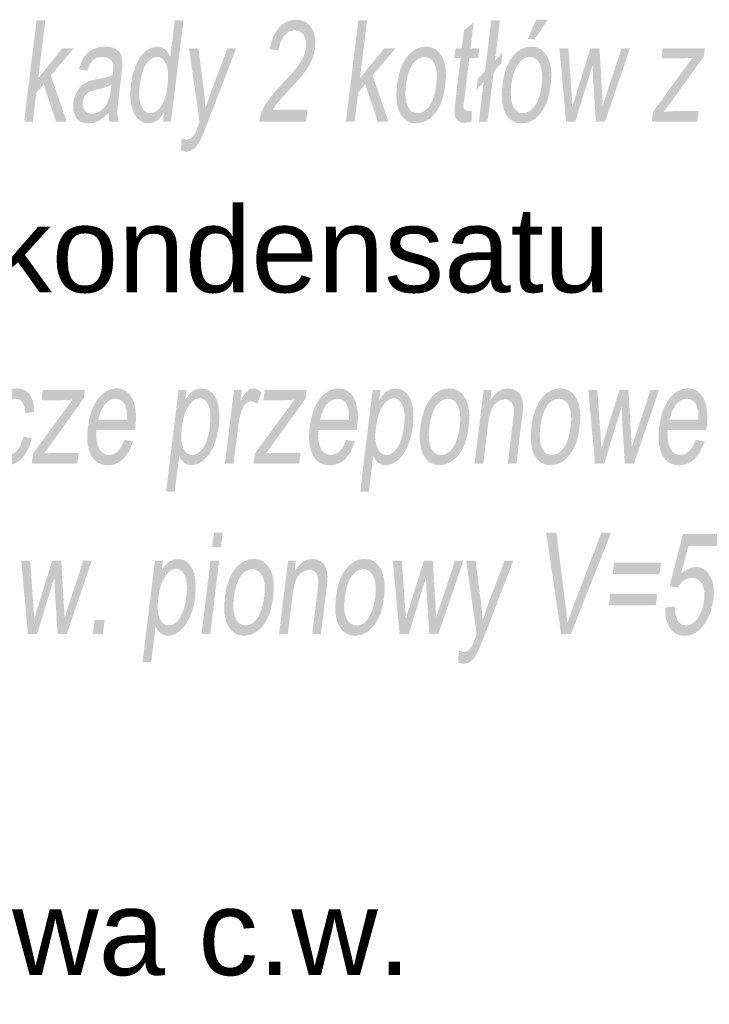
# Model space of a CAD drawing. Header units: millimetres. Extents: x 116 to 15750, y -6945 to 9999.
# Tile 71 of 150: x 6995 to 7168, y -2472 to -2226. Entities that reach past the tile are written whole.
import ezdxf

# ---------------------------------------------------------------- set-up
doc = ezdxf.new("R2010")
doc.units = ezdxf.units.MM
doc.layers.get('0').update_dxf_attribs({"color": 252})
doc.styles.get("Standard").update_dxf_attribs({"font": 'simplex.shx'})

msp = doc.modelspace()

# ---------------------------------------------------------------- hatches: boundary and pattern name
h = msp.add_hatch(color=7)
h.dxf.hatch_style = 2
h.paths.add_polyline_path([(6996.23, -2251.66), (6999.35, -2226.25), (7001.54, -2226.25), (6999.75, -2240.74), (7005.84, -2233.25), (7008.66, -2233.25), (7002.9, -2240.08), (7006.9, -2251.66), (7004.21, -2251.66), (7001.11, -2242.25), (6999.31, -2244.36), (6998.41, -2251.66)])
h = msp.add_hatch(color=7)
h.paths.add_polyline_path([(7030.92, -2251.66), (7031.21, -2249.33), (7030.38, -2250.53), (7029.44, -2251.39), (7028.41, -2251.9), (7027.27, -2252.07), (7025.83, -2251.77), (7024.59, -2250.86), (7023.62, -2249.41), (7023, -2247.47), (7022.75, -2245.14), (7022.91, -2242.47), (7023.39, -2239.84), (7024.16, -2237.47), (7025.21, -2235.49), (7026.51, -2234.03), (7027.98, -2233.14), (7029.54, -2232.84), (7030.62, -2233.01), (7031.53, -2233.54), (7032.25, -2234.35), (7032.78, -2235.37), (7033.9, -2226.25), (7036.07, -2226.25), (7032.95, -2251.66)])
h.paths.add_polyline_path([(7025.15, -2242.47), (7025.01, -2244.13), (7025.03, -2245.56), (7025.21, -2246.77), (7025.54, -2247.76), (7025.99, -2248.52), (7026.52, -2249.07), (7027.12, -2249.4), (7027.79, -2249.51), (7028.49, -2249.4), (7029.16, -2249.09), (7029.81, -2248.57), (7030.43, -2247.84), (7030.98, -2246.89), (7031.44, -2245.73), (7031.8, -2244.34), (7032.06, -2242.73), (7032.21, -2240.97), (7032.2, -2239.46), (7032.04, -2238.2), (7031.72, -2237.19), (7031.27, -2236.42), (7030.74, -2235.86), (7030.13, -2235.53), (7029.43, -2235.42), (7028.71, -2235.53), (7028.03, -2235.85), (7027.39, -2236.38), (7026.78, -2237.12), (7026.23, -2238.09), (7025.78, -2239.31), (7025.42, -2240.77)])
h = msp.add_hatch(color=7)
h.dxf.hatch_style = 2
h.paths.add_polyline_path([(7067.09, -2248.66), (7066.72, -2251.66), (7054.97, -2251.66), (7055.49, -2249.49), (7056.28, -2247.79), (7057.34, -2246.11), (7058.77, -2244.32), (7060.67, -2242.26), (7062.2, -2240.65), (7063.47, -2239.22), (7064.49, -2237.97), (7065.25, -2236.89), (7066.25, -2234.95), (7066.73, -2233.13), (7066.71, -2231.43), (7066.19, -2230.01), (7065.24, -2229.05), (7063.92, -2228.73), (7062.46, -2229.07), (7061.23, -2230.09), (7060.32, -2231.7), (7059.81, -2233.83), (7057.61, -2233.5), (7058.01, -2231.81), (7058.55, -2230.34), (7059.21, -2229.08), (7060.01, -2228.03), (7060.93, -2227.21), (7061.95, -2226.62), (7063.07, -2226.26), (7064.29, -2226.15), (7065.48, -2226.27), (7066.51, -2226.65), (7067.38, -2227.29), (7068.09, -2228.18), (7068.61, -2229.25), (7068.93, -2230.45), (7069.05, -2231.76), (7068.97, -2233.2), (7068.67, -2234.71), (7068.16, -2236.2), (7067.39, -2237.71), (7066.33, -2239.3), (7065.63, -2240.19), (7064.74, -2241.23), (7063.67, -2242.43), (7062.42, -2243.77), (7061.39, -2244.86), (7060.56, -2245.75), (7059.93, -2246.45), (7059.5, -2246.97), (7058.37, -2248.66)])
h = msp.add_hatch(color=7)
h.dxf.hatch_style = 2
h.paths.add_polyline_path([(7076.68, -2251.66), (7079.8, -2226.25), (7081.98, -2226.25), (7080.2, -2240.74), (7086.29, -2233.25), (7089.11, -2233.25), (7083.35, -2240.08), (7087.35, -2251.66), (7084.66, -2251.66), (7081.56, -2242.25), (7079.76, -2244.36), (7078.86, -2251.66)])
h = msp.add_hatch(color=7)
h.dxf.hatch_style = 2
h.paths.add_polyline_path([(7111.15, -2241.71), (7109.33, -2243.61), (7109.67, -2240.88), (7111.48, -2238.97), (7113.05, -2226.25), (7115.21, -2226.25), (7113.98, -2236.34), (7115.86, -2234.34), (7115.53, -2237.07), (7113.64, -2239.06), (7112.09, -2251.66), (7109.93, -2251.66)])
h = msp.add_hatch(color=7)
h.paths.add_polyline_path([(7115.81, -2242.45), (7116.22, -2240.07), (7116.85, -2238.01), (7117.69, -2236.28), (7118.73, -2234.88), (7119.72, -2233.99), (7120.76, -2233.35), (7121.87, -2232.96), (7123.03, -2232.84), (7124.28, -2232.99), (7125.37, -2233.46), (7126.3, -2234.24), (7127.07, -2235.32), (7127.64, -2236.69), (7127.97, -2238.29), (7128.06, -2240.12), (7127.91, -2242.2), (7127.66, -2243.88), (7127.33, -2245.37), (7126.94, -2246.68), (7126.48, -2247.79), (7125.34, -2249.59), (7123.92, -2250.95), (7122.32, -2251.79), (7120.67, -2252.07), (7119.4, -2251.92), (7118.3, -2251.45), (7117.36, -2250.68), (7116.6, -2249.6), (7116.04, -2248.22), (7115.72, -2246.57), (7115.64, -2244.65)])
h.paths.add_polyline_path([(7118.05, -2242.45), (7117.92, -2244.11), (7117.94, -2245.55), (7118.13, -2246.76), (7118.48, -2247.75), (7118.96, -2248.52), (7119.53, -2249.07), (7120.21, -2249.4), (7120.98, -2249.51), (7121.77, -2249.4), (7122.53, -2249.07), (7123.23, -2248.51), (7123.9, -2247.74), (7124.5, -2246.74), (7124.99, -2245.51), (7125.37, -2244.05), (7125.64, -2242.35), (7125.77, -2240.75), (7125.74, -2239.35), (7125.55, -2238.16), (7125.2, -2237.18), (7124.71, -2236.41), (7124.14, -2235.86), (7123.47, -2235.53), (7122.72, -2235.42), (7121.91, -2235.53), (7121.16, -2235.86), (7120.45, -2236.41), (7119.78, -2237.17), (7119.19, -2238.16), (7118.7, -2239.37), (7118.32, -2240.8)])
h.paths.add_polyline_path([(7122.1, -2230.96), (7124.31, -2226.11), (7127.17, -2226.11), (7123.91, -2230.96)])
h = msp.add_hatch(color=7)
h.dxf.hatch_style = 2
h.paths.add_polyline_path([(7108.13, -2248.87), (7108.1, -2251.62), (7106.42, -2251.9), (7105.38, -2251.77), (7104.64, -2251.36), (7104.15, -2250.74), (7103.89, -2249.95), (7103.84, -2249.39), (7103.86, -2248.59), (7103.94, -2247.55), (7104.08, -2246.27), (7105.38, -2235.68), (7103.77, -2235.68), (7104.07, -2233.25), (7105.67, -2233.25), (7106.23, -2228.7), (7108.64, -2226.83), (7107.85, -2233.25), (7110.04, -2233.25), (7109.75, -2235.68), (7107.55, -2235.68), (7106.23, -2246.44), (7106.12, -2247.54), (7106.13, -2248.16), (7106.42, -2248.77), (7107.15, -2248.99)])
h = msp.add_hatch(color=7)
h.paths.add_polyline_path([(7017.38, -2249.39), (7016.03, -2250.65), (7014.78, -2251.47), (7013.57, -2251.92), (7012.3, -2252.07), (7011.32, -2251.98), (7010.47, -2251.7), (7009.77, -2251.24), (7009.22, -2250.59), (7008.57, -2248.91), (7008.54, -2246.81), (7008.81, -2245.51), (7009.28, -2244.34), (7009.9, -2243.33), (7010.63, -2242.54), (7012.33, -2241.52), (7013.16, -2241.28), (7014.32, -2241.05), (7016.68, -2240.56), (7018.35, -2239.98), (7018.42, -2239.45), (7018.47, -2239.16), (7018.51, -2237.54), (7018.18, -2236.48), (7017.23, -2235.68), (7015.82, -2235.42), (7014.45, -2235.61), (7013.45, -2236.19), (7012.67, -2237.26), (7012.02, -2238.92), (7009.94, -2238.51), (7010.54, -2236.74), (7011.28, -2235.34), (7012.23, -2234.28), (7013.45, -2233.49), (7014.87, -2233), (7016.45, -2232.84), (7017.93, -2232.97), (7019.06, -2233.39), (7019.88, -2234.02), (7020.4, -2234.79), (7020.7, -2235.74), (7020.82, -2236.91), (7020.77, -2238.03), (7020.58, -2239.79), (7020.07, -2243.94), (7019.84, -2245.92), (7019.67, -2247.5), (7019.57, -2248.68), (7019.54, -2249.45), (7019.82, -2251.66), (7017.54, -2251.66), (7017.38, -2250.61)])
h.paths.add_polyline_path([(7018.05, -2242.42), (7016.48, -2243.06), (7014.34, -2243.6), (7013.15, -2243.9), (7012.36, -2244.22), (7011.37, -2245.24), (7010.89, -2246.72), (7010.91, -2247.86), (7011.29, -2248.8), (7012.02, -2249.42), (7013.12, -2249.63), (7014.34, -2249.43), (7015.47, -2248.84), (7016.43, -2247.91), (7017.18, -2246.68), (7017.6, -2245.38), (7017.91, -2243.56)])
h = msp.add_hatch(color=7)
h.dxf.hatch_style = 2
h.paths.add_polyline_path([(7035.47, -2258.75), (7035.59, -2255.82), (7036.81, -2256.1), (7037.47, -2256.01), (7038.01, -2255.75), (7038.85, -2254.78), (7039.22, -2253.96), (7039.8, -2252.45), (7040.08, -2251.69), (7037.46, -2233.25), (7039.81, -2233.25), (7041.19, -2243.91), (7041.6, -2248.17), (7043.01, -2243.98), (7047.08, -2233.25), (7049.26, -2233.25), (7042.06, -2251.97), (7041.52, -2253.37), (7041.05, -2254.53), (7040.65, -2255.46), (7040.33, -2256.15), (7039.54, -2257.48), (7038.72, -2258.41), (7037.82, -2258.95), (7036.83, -2259.13)])
h = msp.add_hatch(color=7)
h.paths.add_polyline_path([(7089.46, -2242.45), (7089.87, -2240.07), (7090.5, -2238.01), (7091.34, -2236.28), (7092.38, -2234.88), (7093.37, -2233.99), (7094.41, -2233.35), (7095.52, -2232.96), (7096.68, -2232.84), (7097.93, -2232.99), (7099.02, -2233.46), (7099.95, -2234.24), (7100.72, -2235.32), (7101.29, -2236.69), (7101.62, -2238.29), (7101.71, -2240.12), (7101.56, -2242.2), (7101.3, -2243.88), (7100.98, -2245.37), (7100.59, -2246.68), (7100.13, -2247.79), (7098.99, -2249.59), (7097.57, -2250.95), (7095.97, -2251.79), (7094.32, -2252.07), (7093.05, -2251.92), (7091.95, -2251.45), (7091.01, -2250.68), (7090.25, -2249.6), (7089.69, -2248.22), (7089.37, -2246.57), (7089.29, -2244.65)])
h.paths.add_polyline_path([(7091.7, -2242.45), (7091.57, -2244.11), (7091.59, -2245.55), (7091.78, -2246.76), (7092.13, -2247.75), (7092.61, -2248.52), (7093.18, -2249.07), (7093.86, -2249.4), (7094.63, -2249.51), (7095.42, -2249.4), (7096.18, -2249.07), (7096.88, -2248.51), (7097.55, -2247.74), (7098.15, -2246.74), (7098.64, -2245.51), (7099.02, -2244.05), (7099.29, -2242.35), (7099.42, -2240.75), (7099.39, -2239.35), (7099.2, -2238.16), (7098.85, -2237.18), (7098.36, -2236.41), (7097.79, -2235.86), (7097.12, -2235.53), (7096.36, -2235.42), (7095.56, -2235.53), (7094.81, -2235.86), (7094.1, -2236.41), (7093.43, -2237.17), (7092.84, -2238.16), (7092.35, -2239.37), (7091.97, -2240.8)])
h = msp.add_hatch(color=7)
h.dxf.hatch_style = 2
h.paths.add_polyline_path([(7131.74, -2251.66), (7130.06, -2233.25), (7132.31, -2233.25), (7133.07, -2243.88), (7133.34, -2247.83), (7133.44, -2247.48), (7133.66, -2246.74), (7134.01, -2245.59), (7134.47, -2244.03), (7137.84, -2233.25), (7140.09, -2233.25), (7140.71, -2243.93), (7140.92, -2247.45), (7142.1, -2243.89), (7145.61, -2233.25), (7147.73, -2233.25), (7141.45, -2251.66), (7139.18, -2251.66), (7138.49, -2240.63), (7138.37, -2237.5), (7134.02, -2251.66)])
h = msp.add_hatch(color=7)
h.dxf.hatch_style = 2
h.paths.add_polyline_path([(7153.17, -2251.66), (7153.48, -2249.13), (7163.32, -2235.68), (7160.85, -2235.78), (7155.6, -2235.78), (7155.91, -2233.25), (7166.44, -2233.25), (7166.19, -2235.32), (7157.78, -2247), (7156.17, -2249.13), (7158.94, -2248.97), (7164.9, -2248.97), (7164.57, -2251.66)])
h = msp.add_hatch(color=7)
h.dxf.hatch_style = 2
h.paths.add_polyline_path([(6996.05, -2330.42), (6998.15, -2330.82), (6997.72, -2332.32), (6997.17, -2333.65), (6996.51, -2334.8), (6995.74, -2335.78), (6994.87, -2336.57), (6993.96, -2337.13), (6992.98, -2337.47), (6991.96, -2337.58), (6990.72, -2337.42), (6989.65, -2336.96), (6988.74, -2336.19), (6988.01, -2335.11), (6987.47, -2333.74), (6987.17, -2332.11), (6987.11, -2330.2), (6987.27, -2328.03), (6987.79, -2325.23), (6988.61, -2322.81), (6989.72, -2320.86), (6991.12, -2319.46), (6992.7, -2318.62), (6994.33, -2318.34), (6995.32, -2318.43), (6996.19, -2318.72), (6996.95, -2319.19), (6997.58, -2319.86), (6998.08, -2320.7), (6998.45, -2321.69), (6998.68, -2322.85), (6998.76, -2324.17), (6996.58, -2324.63), (6996.36, -2323.01), (6995.84, -2321.84), (6995.08, -2321.14), (6994.1, -2320.91), (6993.3, -2321.01), (6992.55, -2321.33), (6991.86, -2321.86), (6991.21, -2322.6), (6990.64, -2323.56), (6990.17, -2324.78), (6989.8, -2326.24), (6989.53, -2327.94), (6989.38, -2329.67), (6989.38, -2331.14), (6989.54, -2332.36), (6989.86, -2333.33), (6990.3, -2334.07), (6990.85, -2334.59), (6991.5, -2334.91), (6992.25, -2335.01), (6993.46, -2334.73), (6994.53, -2333.88), (6995.41, -2332.46)])
h = msp.add_hatch(color=7)
h.dxf.hatch_style = 2
h.paths.add_polyline_path([(6998.14, -2337.16), (6998.45, -2334.63), (7008.3, -2321.19), (7005.83, -2321.29), (7000.58, -2321.29), (7000.89, -2318.75), (7011.41, -2318.75), (7011.16, -2320.82), (7002.75, -2332.5), (7001.14, -2334.63), (7003.92, -2334.47), (7009.87, -2334.47), (7009.54, -2337.16)])
h = msp.add_hatch(color=7)
h.paths.add_polyline_path([(7021.32, -2331.24), (7023.52, -2331.63), (7022.45, -2334.14), (7021, -2336.02), (7020.15, -2336.7), (7019.22, -2337.19), (7018.21, -2337.48), (7017.13, -2337.58), (7015.81, -2337.42), (7014.67, -2336.95), (7013.72, -2336.18), (7012.95, -2335.09), (7012.39, -2333.72), (7012.07, -2332.1), (7011.99, -2330.23), (7012.15, -2328.11), (7012.52, -2325.92), (7013.07, -2323.99), (7013.8, -2322.32), (7014.71, -2320.91), (7015.75, -2319.78), (7016.87, -2318.98), (7018.08, -2318.5), (7019.37, -2318.34), (7020.59, -2318.5), (7021.64, -2318.97), (7022.54, -2319.76), (7023.28, -2320.85), (7023.83, -2322.24), (7024.14, -2323.88), (7024.21, -2325.77), (7024.05, -2327.92), (7023.94, -2328.76), (7014.33, -2328.76), (7014.27, -2330.19), (7014.36, -2331.44), (7014.59, -2332.51), (7014.96, -2333.4), (7015.44, -2334.11), (7016.02, -2334.61), (7016.69, -2334.91), (7017.46, -2335.01), (7018.6, -2334.79), (7019.62, -2334.11), (7020.52, -2332.95)])
h.paths.add_polyline_path([(7014.76, -2326.19), (7021.96, -2326.19), (7021.93, -2324.16), (7021.56, -2322.71), (7021.1, -2321.92), (7020.53, -2321.36), (7019.86, -2321.02), (7019.08, -2320.91), (7017.64, -2321.27), (7016.37, -2322.34), (7015.37, -2324.03)])
h = msp.add_hatch(color=7)
h.paths.add_polyline_path([(7031.71, -2344.21), (7034.84, -2318.75), (7036.82, -2318.75), (7036.53, -2321.15), (7037.43, -2319.92), (7038.38, -2319.05), (7039.43, -2318.52), (7040.62, -2318.34), (7042.13, -2318.64), (7043.38, -2319.56), (7044.3, -2321.02), (7044.86, -2322.98), (7045.06, -2325.29), (7044.91, -2327.82), (7044.4, -2330.51), (7043.58, -2332.91), (7042.46, -2334.91), (7041.09, -2336.37), (7039.59, -2337.27), (7038.1, -2337.58), (7037.08, -2337.41), (7036.22, -2336.92), (7035.52, -2336.18), (7035, -2335.26), (7033.89, -2344.21)])
h.paths.add_polyline_path([(7035.67, -2328.06), (7035.53, -2329.73), (7035.54, -2331.15), (7035.71, -2332.35), (7036.03, -2333.31), (7036.47, -2334.06), (7036.99, -2334.59), (7037.59, -2334.9), (7038.27, -2335.01), (7038.98, -2334.9), (7039.67, -2334.57), (7040.33, -2334.02), (7040.98, -2333.25), (7041.55, -2332.25), (7042.03, -2331.01), (7042.41, -2329.53), (7042.68, -2327.8), (7042.82, -2326.15), (7042.81, -2324.73), (7042.64, -2323.52), (7042.31, -2322.54), (7041.88, -2321.77), (7041.36, -2321.22), (7040.77, -2320.89), (7040.11, -2320.78), (7039.42, -2320.9), (7038.74, -2321.25), (7038.07, -2321.83), (7037.41, -2322.65), (7036.81, -2323.69), (7036.32, -2324.94), (7035.94, -2326.4)])
h = msp.add_hatch(color=7)
h.dxf.hatch_style = 2
h.paths.add_polyline_path([(7046.43, -2337.16), (7048.69, -2318.75), (7050.65, -2318.75), (7050.31, -2321.55), (7051.23, -2319.92), (7052.01, -2318.97), (7052.74, -2318.5), (7053.5, -2318.34), (7054.58, -2318.59), (7055.62, -2319.35), (7054.51, -2322.24), (7053.77, -2321.73), (7052.99, -2321.57), (7052.29, -2321.72), (7051.63, -2322.18), (7051.05, -2322.91), (7050.61, -2323.89), (7050.12, -2325.63), (7049.8, -2327.53), (7048.61, -2337.16)])
h = msp.add_hatch(color=7)
h.dxf.hatch_style = 2
h.paths.add_polyline_path([(7053.61, -2337.16), (7053.92, -2334.63), (7063.77, -2321.19), (7061.3, -2321.29), (7056.05, -2321.29), (7056.36, -2318.75), (7066.88, -2318.75), (7066.63, -2320.82), (7058.22, -2332.5), (7056.62, -2334.63), (7059.39, -2334.47), (7065.34, -2334.47), (7065.01, -2337.16)])
h = msp.add_hatch(color=7)
h.paths.add_polyline_path([(7076.79, -2331.24), (7078.99, -2331.63), (7077.92, -2334.14), (7076.48, -2336.02), (7075.62, -2336.7), (7074.69, -2337.19), (7073.68, -2337.48), (7072.6, -2337.58), (7071.28, -2337.42), (7070.14, -2336.95), (7069.19, -2336.18), (7068.42, -2335.09), (7067.86, -2333.72), (7067.54, -2332.1), (7067.46, -2330.23), (7067.62, -2328.11), (7067.99, -2325.92), (7068.54, -2323.99), (7069.27, -2322.32), (7070.18, -2320.91), (7071.22, -2319.78), (7072.34, -2318.98), (7073.55, -2318.5), (7074.84, -2318.34), (7076.06, -2318.5), (7077.11, -2318.97), (7078.01, -2319.76), (7078.76, -2320.85), (7079.3, -2322.24), (7079.61, -2323.88), (7079.68, -2325.77), (7079.52, -2327.92), (7079.41, -2328.76), (7069.8, -2328.76), (7069.74, -2330.19), (7069.83, -2331.44), (7070.06, -2332.51), (7070.43, -2333.4), (7070.91, -2334.11), (7071.49, -2334.61), (7072.16, -2334.91), (7072.93, -2335.01), (7074.07, -2334.79), (7075.09, -2334.11), (7075.99, -2332.95)])
h.paths.add_polyline_path([(7070.23, -2326.19), (7077.43, -2326.19), (7077.4, -2324.16), (7077.04, -2322.71), (7076.57, -2321.92), (7076, -2321.36), (7075.33, -2321.02), (7074.55, -2320.91), (7073.11, -2321.27), (7071.84, -2322.34), (7070.84, -2324.03)])
h = msp.add_hatch(color=7)
h.paths.add_polyline_path([(7080.25, -2344.21), (7083.37, -2318.75), (7085.36, -2318.75), (7085.07, -2321.15), (7085.97, -2319.92), (7086.91, -2319.05), (7087.96, -2318.52), (7089.16, -2318.34), (7090.67, -2318.64), (7091.91, -2319.56), (7092.84, -2321.02), (7093.39, -2322.98), (7093.59, -2325.29), (7093.45, -2327.82), (7092.94, -2330.51), (7092.11, -2332.91), (7091, -2334.91), (7089.63, -2336.37), (7088.13, -2337.27), (7086.63, -2337.58), (7085.61, -2337.41), (7084.75, -2336.92), (7084.05, -2336.18), (7083.53, -2335.26), (7082.43, -2344.21)])
h.paths.add_polyline_path([(7084.2, -2328.06), (7084.06, -2329.73), (7084.08, -2331.15), (7084.25, -2332.35), (7084.57, -2333.31), (7085.01, -2334.06), (7085.53, -2334.59), (7086.12, -2334.9), (7086.8, -2335.01), (7087.51, -2334.9), (7088.2, -2334.57), (7088.87, -2334.02), (7089.51, -2333.25), (7090.09, -2332.25), (7090.56, -2331.01), (7090.94, -2329.53), (7091.22, -2327.8), (7091.35, -2326.15), (7091.34, -2324.73), (7091.17, -2323.52), (7090.85, -2322.54), (7090.41, -2321.77), (7089.9, -2321.22), (7089.31, -2320.89), (7088.64, -2320.78), (7087.95, -2320.9), (7087.27, -2321.25), (7086.6, -2321.83), (7085.95, -2322.65), (7085.35, -2323.69), (7084.86, -2324.94), (7084.48, -2326.4)])
h = msp.add_hatch(color=7)
h.paths.add_polyline_path([(7095.3, -2327.96), (7095.72, -2325.57), (7096.35, -2323.51), (7097.18, -2321.78), (7098.23, -2320.38), (7099.21, -2319.49), (7100.26, -2318.85), (7101.36, -2318.47), (7102.53, -2318.34), (7103.78, -2318.49), (7104.87, -2318.96), (7105.8, -2319.74), (7106.56, -2320.83), (7107.13, -2322.19), (7107.46, -2323.79), (7107.55, -2325.63), (7107.4, -2327.7), (7107.15, -2329.38), (7106.83, -2330.88), (7106.44, -2332.18), (7105.98, -2333.29), (7104.84, -2335.1), (7103.42, -2336.45), (7101.82, -2337.3), (7100.17, -2337.58), (7098.9, -2337.42), (7097.79, -2336.96), (7096.86, -2336.18), (7096.09, -2335.1), (7095.53, -2333.72), (7095.22, -2332.08), (7095.14, -2330.15)])
h.paths.add_polyline_path([(7097.55, -2327.96), (7097.41, -2329.62), (7097.44, -2331.05), (7097.63, -2332.26), (7097.98, -2333.25), (7098.45, -2334.02), (7099.03, -2334.57), (7099.71, -2334.9), (7100.48, -2335.01), (7101.27, -2334.9), (7102.02, -2334.57), (7102.73, -2334.02), (7103.4, -2333.25), (7103.99, -2332.25), (7104.48, -2331.02), (7104.87, -2329.55), (7105.14, -2327.86), (7105.27, -2326.25), (7105.24, -2324.86), (7105.05, -2323.67), (7104.69, -2322.68), (7104.21, -2321.91), (7103.64, -2321.36), (7102.97, -2321.03), (7102.21, -2320.92), (7101.41, -2321.03), (7100.66, -2321.36), (7099.94, -2321.91), (7099.28, -2322.68), (7098.68, -2323.66), (7098.2, -2324.87), (7097.82, -2326.3)])
h = msp.add_hatch(color=7)
h.dxf.hatch_style = 2
h.paths.add_polyline_path([(7108.86, -2337.16), (7111.12, -2318.75), (7113.08, -2318.75), (7112.76, -2321.38), (7113.72, -2320.05), (7114.78, -2319.1), (7115.95, -2318.53), (7117.24, -2318.34), (7118.34, -2318.49), (7119.31, -2318.94), (7120.07, -2319.63), (7120.57, -2320.51), (7120.86, -2321.57), (7120.98, -2322.81), (7120.92, -2324), (7120.72, -2325.85), (7119.33, -2337.16), (7117.15, -2337.16), (7118.52, -2325.96), (7118.66, -2324.3), (7118.62, -2323.12), (7118.37, -2322.27), (7117.9, -2321.61), (7117.24, -2321.19), (7116.44, -2321.05), (7115.1, -2321.36), (7113.88, -2322.31), (7113.34, -2323.08), (7112.89, -2324.14), (7112.54, -2325.49), (7112.28, -2327.11), (7111.04, -2337.16)])
h = msp.add_hatch(color=7)
h.paths.add_polyline_path([(7123.05, -2327.96), (7123.47, -2325.57), (7124.09, -2323.51), (7124.93, -2321.78), (7125.98, -2320.38), (7126.96, -2319.49), (7128.01, -2318.85), (7129.11, -2318.47), (7130.28, -2318.34), (7131.53, -2318.49), (7132.61, -2318.96), (7133.54, -2319.74), (7134.31, -2320.83), (7134.88, -2322.19), (7135.21, -2323.79), (7135.3, -2325.63), (7135.15, -2327.7), (7134.9, -2329.38), (7134.58, -2330.88), (7134.18, -2332.18), (7133.72, -2333.29), (7132.58, -2335.1), (7131.16, -2336.45), (7129.57, -2337.3), (7127.91, -2337.58), (7126.64, -2337.42), (7125.54, -2336.96), (7124.61, -2336.18), (7123.84, -2335.1), (7123.28, -2333.72), (7122.96, -2332.08), (7122.89, -2330.15)])
h.paths.add_polyline_path([(7125.3, -2327.96), (7125.16, -2329.62), (7125.19, -2331.05), (7125.37, -2332.26), (7125.72, -2333.25), (7126.2, -2334.02), (7126.78, -2334.57), (7127.45, -2334.9), (7128.23, -2335.01), (7129.02, -2334.9), (7129.77, -2334.57), (7130.48, -2334.02), (7131.15, -2333.25), (7131.74, -2332.25), (7132.23, -2331.02), (7132.61, -2329.55), (7132.89, -2327.86), (7133.02, -2326.25), (7132.99, -2324.86), (7132.79, -2323.67), (7132.44, -2322.68), (7131.96, -2321.91), (7131.39, -2321.36), (7130.72, -2321.03), (7129.96, -2320.92), (7129.16, -2321.03), (7128.4, -2321.36), (7127.69, -2321.91), (7127.02, -2322.68), (7126.43, -2323.66), (7125.94, -2324.87), (7125.57, -2326.3)])
h = msp.add_hatch(color=7)
h.dxf.hatch_style = 2
h.paths.add_polyline_path([(7138.99, -2337.16), (7137.3, -2318.75), (7139.56, -2318.75), (7140.31, -2329.38), (7140.58, -2333.33), (7140.69, -2332.99), (7140.91, -2332.24), (7141.25, -2331.09), (7141.72, -2329.54), (7145.09, -2318.75), (7147.33, -2318.75), (7147.95, -2329.43), (7148.16, -2332.95), (7149.34, -2329.4), (7152.85, -2318.75), (7154.98, -2318.75), (7148.69, -2337.16), (7146.43, -2337.16), (7145.73, -2326.14), (7145.61, -2323), (7141.27, -2337.16)])
h = msp.add_hatch(color=7)
h.paths.add_polyline_path([(7164.17, -2331.24), (7166.38, -2331.63), (7165.3, -2334.14), (7163.86, -2336.02), (7163.01, -2336.7), (7162.08, -2337.19), (7161.07, -2337.48), (7159.98, -2337.58), (7158.66, -2337.42), (7157.53, -2336.95), (7156.57, -2336.18), (7155.8, -2335.09), (7155.25, -2333.72), (7154.93, -2332.1), (7154.85, -2330.23), (7155, -2328.11), (7155.38, -2325.92), (7155.93, -2323.99), (7156.66, -2322.32), (7157.56, -2320.91), (7158.6, -2319.78), (7159.73, -2318.98), (7160.94, -2318.5), (7162.23, -2318.34), (7163.44, -2318.5), (7164.5, -2318.97), (7165.4, -2319.76), (7166.14, -2320.85), (7166.69, -2322.24), (7166.99, -2323.88), (7167.07, -2325.77), (7166.91, -2327.92), (7166.8, -2328.76), (7157.18, -2328.76), (7157.13, -2330.19), (7157.22, -2331.44), (7157.45, -2332.51), (7157.82, -2333.4), (7158.3, -2334.11), (7158.88, -2334.61), (7159.55, -2334.91), (7160.31, -2335.01), (7161.45, -2334.79), (7162.47, -2334.11), (7163.38, -2332.95)])
h.paths.add_polyline_path([(7157.62, -2326.19), (7164.81, -2326.19), (7164.78, -2324.16), (7164.42, -2322.71), (7163.96, -2321.92), (7163.39, -2321.36), (7162.71, -2321.02), (7161.93, -2320.91), (7160.5, -2321.27), (7159.22, -2322.34), (7158.22, -2324.03)])
h = msp.add_hatch(color=7)
h.paths.add_polyline_path([(7043.25, -2357.99), (7043.69, -2354.41), (7045.88, -2354.41), (7045.43, -2357.99)])
h.paths.add_polyline_path([(7040.57, -2379.81), (7042.83, -2361.4), (7045.01, -2361.4), (7042.76, -2379.81)])
h = msp.add_hatch(color=7)
h.dxf.hatch_style = 2
h.paths.add_polyline_path([(7130.51, -2379.81), (7126.74, -2354.41), (7129.29, -2354.41), (7131.64, -2372.86), (7132.06, -2377.02), (7133.53, -2372.86), (7140.61, -2354.41), (7143.01, -2354.41), (7132.93, -2379.81)])
h = msp.add_hatch(color=7)
h.dxf.hatch_style = 2
h.paths.add_polyline_path([(7156.57, -2373.16), (7158.9, -2372.88), (7159.07, -2374.97), (7159.64, -2376.47), (7160.55, -2377.38), (7161.73, -2377.68), (7162.5, -2377.57), (7163.24, -2377.25), (7163.94, -2376.72), (7164.61, -2375.98), (7165.67, -2374.01), (7166.25, -2371.48), (7166.34, -2370.21), (7166.28, -2369.09), (7166.08, -2368.11), (7165.72, -2367.26), (7165.24, -2366.59), (7164.66, -2366.11), (7163.96, -2365.82), (7163.17, -2365.72), (7162.14, -2365.89), (7161.17, -2366.41), (7160.32, -2367.19), (7159.62, -2368.18), (7157.62, -2367.8), (7160.94, -2354.75), (7169.79, -2354.75), (7169.43, -2357.73), (7162.33, -2357.73), (7160.52, -2364.56), (7162.31, -2363.37), (7164.08, -2362.97), (7165.18, -2363.11), (7166.16, -2363.54), (7167.01, -2364.27), (7167.73, -2365.27), (7168.28, -2366.51), (7168.61, -2367.91), (7168.72, -2369.47), (7168.61, -2371.2), (7167.86, -2374.41), (7166.47, -2377.16), (7165.37, -2378.51), (7164.16, -2379.47), (7162.84, -2380.05), (7161.42, -2380.24), (7160.28, -2380.12), (7159.27, -2379.76), (7158.41, -2379.15), (7157.69, -2378.3), (7157.14, -2377.26), (7156.77, -2376.05), (7156.58, -2374.68)])
h = msp.add_hatch(color=7)
h.dxf.hatch_style = 2
h.paths.add_polyline_path([(6997.17, -2379.81), (6995.49, -2361.4), (6997.74, -2361.4), (6998.49, -2372.03), (6998.77, -2375.98), (6998.87, -2375.64), (6999.09, -2374.89), (6999.44, -2373.74), (6999.9, -2372.19), (7003.27, -2361.4), (7005.52, -2361.4), (7006.14, -2372.08), (7006.35, -2375.6), (7007.52, -2372.05), (7011.04, -2361.4), (7013.16, -2361.4), (7006.87, -2379.81), (7004.61, -2379.81), (7003.92, -2368.79), (7003.8, -2365.65), (6999.45, -2379.81)])
h = msp.add_hatch(color=7)
h.paths.add_polyline_path([(7025.82, -2386.86), (7028.94, -2361.4), (7030.93, -2361.4), (7030.64, -2363.8), (7031.54, -2362.57), (7032.48, -2361.69), (7033.53, -2361.17), (7034.73, -2360.99), (7036.24, -2361.29), (7037.48, -2362.2), (7038.41, -2363.67), (7038.96, -2365.63), (7039.16, -2367.94), (7039.02, -2370.47), (7038.51, -2373.16), (7037.68, -2375.56), (7036.57, -2377.56), (7035.2, -2379.02), (7033.7, -2379.92), (7032.2, -2380.23), (7031.18, -2380.06), (7030.32, -2379.57), (7029.62, -2378.83), (7029.1, -2377.91), (7028, -2386.86)])
h.paths.add_polyline_path([(7029.77, -2370.71), (7029.63, -2372.37), (7029.65, -2373.8), (7029.82, -2375), (7030.14, -2375.96), (7030.58, -2376.71), (7031.1, -2377.24), (7031.69, -2377.55), (7032.37, -2377.66), (7033.08, -2377.55), (7033.77, -2377.22), (7034.44, -2376.67), (7035.08, -2375.9), (7035.65, -2374.9), (7036.13, -2373.66), (7036.51, -2372.18), (7036.79, -2370.45), (7036.92, -2368.8), (7036.91, -2367.38), (7036.74, -2366.17), (7036.42, -2365.18), (7035.98, -2364.42), (7035.47, -2363.87), (7034.88, -2363.54), (7034.21, -2363.43), (7033.52, -2363.55), (7032.84, -2363.9), (7032.17, -2364.48), (7031.52, -2365.3), (7030.92, -2366.34), (7030.43, -2367.59), (7030.05, -2369.05)])
h = msp.add_hatch(color=7)
h.paths.add_polyline_path([(7046.41, -2370.61), (7046.83, -2368.22), (7047.46, -2366.16), (7048.29, -2364.43), (7049.34, -2363.03), (7050.32, -2362.14), (7051.37, -2361.5), (7052.47, -2361.12), (7053.64, -2360.99), (7054.89, -2361.14), (7055.98, -2361.61), (7056.9, -2362.39), (7057.67, -2363.48), (7058.24, -2364.84), (7058.57, -2366.44), (7058.66, -2368.28), (7058.51, -2370.35), (7058.26, -2372.03), (7057.94, -2373.53), (7057.55, -2374.83), (7057.09, -2375.94), (7055.95, -2377.75), (7054.53, -2379.1), (7052.93, -2379.94), (7051.28, -2380.23), (7050.01, -2380.07), (7048.9, -2379.61), (7047.97, -2378.83), (7047.2, -2377.75), (7046.64, -2376.37), (7046.33, -2374.73), (7046.25, -2372.8)])
h.paths.add_polyline_path([(7048.66, -2370.61), (7048.52, -2372.27), (7048.55, -2373.7), (7048.73, -2374.91), (7049.09, -2375.9), (7049.56, -2376.67), (7050.14, -2377.22), (7050.82, -2377.55), (7051.59, -2377.66), (7052.38, -2377.55), (7053.13, -2377.22), (7053.84, -2376.67), (7054.51, -2375.9), (7055.1, -2374.9), (7055.59, -2373.67), (7055.97, -2372.2), (7056.25, -2370.51), (7056.38, -2368.9), (7056.35, -2367.51), (7056.16, -2366.32), (7055.8, -2365.33), (7055.32, -2364.56), (7054.75, -2364.01), (7054.08, -2363.68), (7053.32, -2363.57), (7052.52, -2363.68), (7051.76, -2364.01), (7051.05, -2364.56), (7050.39, -2365.33), (7049.79, -2366.31), (7049.31, -2367.52), (7048.93, -2368.95)])
h = msp.add_hatch(color=7)
h.dxf.hatch_style = 2
h.paths.add_polyline_path([(7059.97, -2379.81), (7062.23, -2361.4), (7064.19, -2361.4), (7063.87, -2364.03), (7064.83, -2362.7), (7065.89, -2361.75), (7067.06, -2361.18), (7068.35, -2360.99), (7069.45, -2361.14), (7070.42, -2361.59), (7071.18, -2362.28), (7071.68, -2363.16), (7071.97, -2364.22), (7072.09, -2365.46), (7072.03, -2366.65), (7071.83, -2368.5), (7070.44, -2379.81), (7068.26, -2379.81), (7069.63, -2368.61), (7069.77, -2366.95), (7069.73, -2365.77), (7069.48, -2364.92), (7069.01, -2364.26), (7068.35, -2363.84), (7067.55, -2363.69), (7066.21, -2364.01), (7064.99, -2364.96), (7064.45, -2365.73), (7064, -2366.79), (7063.65, -2368.13), (7063.39, -2369.76), (7062.15, -2379.81)])
h = msp.add_hatch(color=7)
h.paths.add_polyline_path([(7074.16, -2370.61), (7074.58, -2368.22), (7075.2, -2366.16), (7076.04, -2364.43), (7077.09, -2363.03), (7078.07, -2362.14), (7079.11, -2361.5), (7080.22, -2361.12), (7081.39, -2360.99), (7082.64, -2361.14), (7083.72, -2361.61), (7084.65, -2362.39), (7085.42, -2363.48), (7085.99, -2364.84), (7086.32, -2366.44), (7086.41, -2368.28), (7086.26, -2370.35), (7086.01, -2372.03), (7085.69, -2373.53), (7085.29, -2374.83), (7084.83, -2375.94), (7083.69, -2377.75), (7082.27, -2379.1), (7080.68, -2379.94), (7079.02, -2380.23), (7077.75, -2380.07), (7076.65, -2379.61), (7075.72, -2378.83), (7074.95, -2377.75), (7074.39, -2376.37), (7074.07, -2374.73), (7074, -2372.8)])
h.paths.add_polyline_path([(7076.41, -2370.61), (7076.27, -2372.27), (7076.3, -2373.7), (7076.48, -2374.91), (7076.83, -2375.9), (7077.31, -2376.67), (7077.89, -2377.22), (7078.56, -2377.55), (7079.34, -2377.66), (7080.13, -2377.55), (7080.88, -2377.22), (7081.59, -2376.67), (7082.26, -2375.9), (7082.85, -2374.9), (7083.34, -2373.67), (7083.72, -2372.2), (7084, -2370.51), (7084.13, -2368.9), (7084.1, -2367.51), (7083.9, -2366.32), (7083.55, -2365.33), (7083.07, -2364.56), (7082.49, -2364.01), (7081.83, -2363.68), (7081.07, -2363.57), (7080.27, -2363.68), (7079.51, -2364.01), (7078.8, -2364.56), (7078.13, -2365.33), (7077.54, -2366.31), (7077.05, -2367.52), (7076.68, -2368.95)])
h = msp.add_hatch(color=7)
h.dxf.hatch_style = 2
h.paths.add_polyline_path([(7090.1, -2379.81), (7088.41, -2361.4), (7090.67, -2361.4), (7091.42, -2372.03), (7091.69, -2375.98), (7091.8, -2375.64), (7092.02, -2374.89), (7092.36, -2373.74), (7092.82, -2372.19), (7096.2, -2361.4), (7098.44, -2361.4), (7099.06, -2372.08), (7099.27, -2375.6), (7100.45, -2372.05), (7103.96, -2361.4), (7106.08, -2361.4), (7099.8, -2379.81), (7097.54, -2379.81), (7096.84, -2368.79), (7096.72, -2365.65), (7092.38, -2379.81)])
h = msp.add_hatch(color=7)
h.dxf.hatch_style = 2
h.paths.add_polyline_path([(7104.77, -2386.9), (7104.89, -2383.97), (7106.1, -2384.25), (7106.76, -2384.16), (7107.31, -2383.9), (7108.14, -2382.93), (7108.51, -2382.11), (7109.09, -2380.61), (7109.38, -2379.85), (7106.75, -2361.4), (7109.1, -2361.4), (7110.48, -2372.06), (7110.89, -2376.33), (7112.3, -2372.13), (7116.37, -2361.4), (7118.55, -2361.4), (7111.36, -2380.13), (7110.81, -2381.52), (7110.34, -2382.68), (7109.95, -2383.61), (7109.63, -2384.3), (7108.84, -2385.64), (7108.01, -2386.56), (7107.12, -2387.1), (7106.12, -2387.28)])
h = msp.add_hatch(color=7)
h.paths.add_polyline_path([(7155.11, -2364.87), (7143.37, -2364.87), (7143.73, -2361.96), (7155.47, -2361.96)])
h.paths.add_polyline_path([(7154.16, -2372.59), (7142.42, -2372.59), (7142.78, -2369.67), (7154.52, -2369.67)])
h = msp.add_hatch(color=7)
h.dxf.hatch_style = 2
h.paths.add_polyline_path([(7013.42, -2379.81), (7013.86, -2376.26), (7016.35, -2376.26), (7015.92, -2379.81)])

# ---------------------------------------------------------------- texts
at = {"color": 7, "char_height": 21.4093, "attachment_point": 1}
for s, insert in [('{\\fArial|b0|i0|c0;20 - Neutralizator kondensatu}', (6750.49, -2272.9)), ('{\\fArial|b0|i0|c0;23. Pompa obiegowa c.w.}', (6750.49, -2443.7))]:
    msp.add_mtext(s, dxfattribs=dict(at, insert=insert))

doc.saveas('drawing.dxf')
